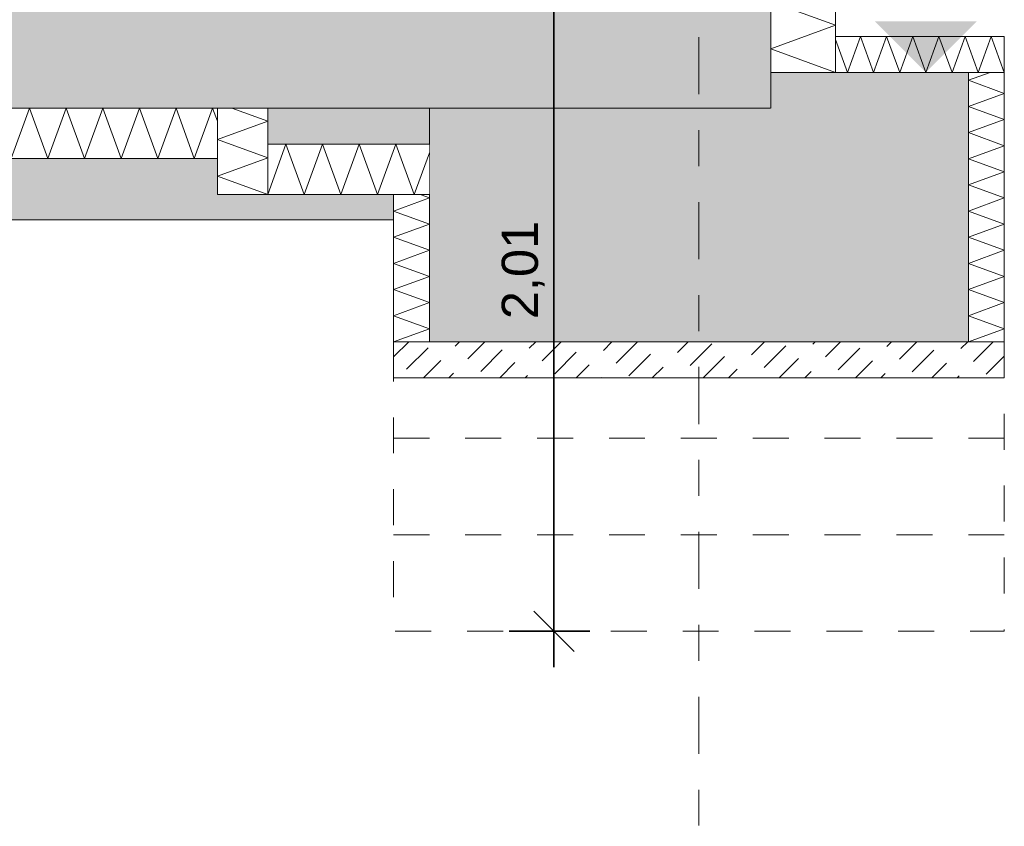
# Model space of a CAD drawing. Header units: metres. Extents: x -273 to 6, y -183 to 13.
# Tile 198 of 256: x -27.13 to -24.39, y -53.14 to -50.89. Entities that reach past the tile are written whole.
import ezdxf

# ---------------------------------------------------------------- set-up
doc = ezdxf.new("R2010")
doc.units = ezdxf.units.M
doc.header["$LTSCALE"] = 0.05
doc.header["$PDMODE"] = 1
doc.header["$PDSIZE"] = -2
doc.linetypes.add('ISO-03 Gestrichelt mit Abstand-3', pattern=[1.524, 0.6096, -0.9144])
doc.linetypes.add('Linienart-53', pattern=[5.291531, 3.175, -1.058062, 0.352704, -0.705764])
doc.layers.get('0').update_dxf_attribs({"lineweight": 25})
doc.layers.add('00 -Bauelemente -Dämmung innen', color=7, linetype='Continuous', lineweight=9, true_color=0xff7fe6)
doc.layers.add('30 -35 Decken- 0 Decken', color=7, linetype='Continuous', lineweight=35, true_color=0x00ee00)
doc.layers.add('70 -71 Achsen- 1 Gebäudeachsen', color=7, linetype='Linienart-53', lineweight=18)
doc.layers.add('Keine', color=7, linetype='Continuous', lineweight=9)
doc.styles.add('Arial', font='arial.ttf')
doc.dimstyles.new('SIA_DIN1356', dxfattribs={"dimtxt": 0.100689, "dimasz": 0.112241, "dimexe": 0.1, "dimexo": 0.15, "dimgap": 0.025, "dimtad": 1, "dimdec": 3, "dimtxsty": 'Arial', "dimblk": 'VW_SLASH-3', "dimblk1": 'VW_SLASH-3', "dimblk2": 'VW_SLASH-3', "dimcen": 0, "dimdle": 0.1, "dimadec": 3, "dimazin": 0, "dimtfac": 1, "dimtdec": 3, "dimtix": 1, "dimtmove": 0, "dimatfit": 0, "dimldrblk": 'VW_FILLEDARROW-1', "dimfxl": 1, "dimfrac": 2, "dimtolj": 1, "dimarcsym": 0})
pattern_1 = [(-135, (0, 0), (0.03535534, -0.03535534), [0.08485281, -0.05656854])]

# ---------------------------------------------------------------- blocks, each defined once
blk = doc.blocks.new('Gruppe-3367')
at = {"color": 255, "linetype": 'Continuous', "lineweight": 5}
blk.add_wipeout([(-28.821, 35.8762), (-26.511, 35.8762), (-26.511, 36.0162), (-29.021, 36.0162)], dxfattribs=at).dxf.layer = '00 -Bauelemente -Dämmung innen'
blk = doc.blocks.new('Gruppe-3368')
at = {"layer": '00 -Bauelemente -Dämmung innen', "color": 7, "transparency": 33554687, "flags": 128}
for points in [[(-28.9804, 35.9878), (-28.97, 36.0162), (-28.9526, 35.9683)], [(-26.511, 35.98), (-26.5242, 36.0162), (-26.5751, 35.8762), (-26.6261, 36.0162), (-26.677, 35.8762), (-26.728, 36.0162), (-26.7789, 35.8762), (-26.8299, 36.0162), (-26.8809, 35.8762), (-26.9318, 36.0162), (-26.9828, 35.8762), (-27.0337, 36.0162), (-27.0847, 35.8762), (-27.1356, 36.0162), (-27.1866, 35.8762), (-27.2375, 36.0162), (-27.2885, 35.8762), (-27.3395, 36.0162), (-27.3904, 35.8762), (-27.4414, 36.0162), (-27.4923, 35.8762), (-27.5433, 36.0162), (-27.5942, 35.8762), (-27.6452, 36.0162), (-27.6961, 35.8762), (-27.7471, 36.0162), (-27.7981, 35.8762), (-27.849, 36.0162), (-27.9, 35.8762), (-27.9509, 36.0162), (-28.0019, 35.8762), (-28.0528, 36.0162), (-28.1038, 35.8762), (-28.1548, 36.0162), (-28.2057, 35.8762), (-28.2567, 36.0162), (-28.3076, 35.8762), (-28.3586, 36.0162), (-28.4095, 35.8762), (-28.4605, 36.0162), (-28.5114, 35.8762), (-28.5624, 36.0162), (-28.6134, 35.8762), (-28.6643, 36.0162), (-28.7153, 35.8762), (-28.7662, 36.0162), (-28.8172, 35.8762), (-28.8681, 36.0162), (-28.8992, 35.9309)]]:
    blk.add_lwpolyline(points, dxfattribs=at)
blk = doc.blocks.new('Gruppe-3369')
at = {"layer": '00 -Bauelemente -Dämmung innen', "color": 7, "linetype": 'Continuous', "lineweight": 9, "transparency": 33554687}
blk.add_line((-26.511, 36.0162), (-29.021, 36.0162), dxfattribs=at)
blk = doc.blocks.new('Gruppe-3370')
at = {"layer": '00 -Bauelemente -Dämmung innen', "color": 7, "linetype": 'Continuous', "lineweight": 9, "transparency": 33554687}
blk.add_line((-28.821, 35.8762), (-26.511, 35.8762), dxfattribs=at)
blk = doc.blocks.new('Gruppe-3371')
at = {"layer": '00 -Bauelemente -Dämmung innen', "color": 7, "transparency": 33554687}
for name in ['Gruppe-3369', 'Gruppe-3370']:
    blk.add_blockref(name, (0, 0), dxfattribs=at)
blk = doc.blocks.new('Gruppe-3372')
at = {"layer": '00 -Bauelemente -Dämmung innen', "color": 7}
blk.add_blockref('Gruppe-3367', (0, 0), dxfattribs=at)
at = {"layer": '00 -Bauelemente -Dämmung innen', "color": 7, "transparency": 33554687}
for name in ['Gruppe-3371', 'Gruppe-3368']:
    blk.add_blockref(name, (0, 0), dxfattribs=at)
blk = doc.blocks.new('Gruppe-3373')
at = {"layer": '00 -Bauelemente -Dämmung innen', "color": 7, "transparency": 33554687}
blk.add_blockref('Gruppe-3372', (0, 0), dxfattribs=at)
at = {"layer": '00 -Bauelemente -Dämmung innen', "color": 0, "flags": 1}
for tag in ['IFC_UUID', 'instanceID', 'prm0_name', 'prm0_type', 'prm0_value', 'prm1_name', 'prm1_type', 'prm1_value', 'prm2_name', 'prm2_type', 'prm2_value', 'prm3_name', 'prm3_type', 'prm3_value', 'prm4_name', 'prm4_type', 'prm4_value', 'prm5_name', 'prm5_type', 'prm5_value', 'prm6_name', 'prm6_type', 'prm6_value']:
    blk.add_attdef(tag, (-29.021, 35.8762), '', height=0.00018, dxfattribs=at)
blk = doc.blocks.new('Gruppe-3394')
at = {"color": 255, "linetype": 'Continuous', "lineweight": 5}
blk.add_wipeout([(-24.421, 35.3662), (-24.421, 36.1162), (-24.321, 36.1162), (-24.321, 35.3662)], dxfattribs=at).dxf.layer = '00 -Bauelemente -Dämmung innen'
blk = doc.blocks.new('Gruppe-3395')
at = {"layer": '00 -Bauelemente -Dämmung innen', "color": 7, "linetype": 'Continuous', "lineweight": 9, "transparency": 33554687, "flags": 128}
blk.add_lwpolyline([(-24.421, 35.3662), (-24.321, 35.4026), (-24.421, 35.439), (-24.321, 35.4754), (-24.421, 35.5118), (-24.321, 35.5482), (-24.421, 35.5846), (-24.321, 35.621), (-24.421, 35.6574), (-24.321, 35.6938), (-24.421, 35.7302), (-24.321, 35.7666), (-24.421, 35.803), (-24.321, 35.8394), (-24.421, 35.8757), (-24.321, 35.9121), (-24.421, 35.9485), (-24.321, 35.9849), (-24.421, 36.0213), (-24.321, 36.0577), (-24.421, 36.0941), (-24.3604, 36.1162)], dxfattribs=at)
blk = doc.blocks.new('Gruppe-3396')
at = {"layer": '00 -Bauelemente -Dämmung innen', "color": 7, "linetype": 'Continuous', "lineweight": 9, "transparency": 33554687}
blk.add_line((-24.321, 35.3662), (-24.421, 35.3662), dxfattribs=at)
blk = doc.blocks.new('Gruppe-3397')
at = {"layer": '00 -Bauelemente -Dämmung innen', "color": 7, "linetype": 'Continuous', "lineweight": 9, "transparency": 33554687}
blk.add_line((-24.421, 36.1162), (-24.321, 36.1162), dxfattribs=at)
blk = doc.blocks.new('Gruppe-3398')
at = {"color": 7, "transparency": 33554687}
for name in ['Gruppe-3397', 'Gruppe-3396']:
    blk.add_blockref(name, (0, 0), dxfattribs=at)
blk = doc.blocks.new('Gruppe-3399')
at = {"layer": '00 -Bauelemente -Dämmung innen', "color": 7, "linetype": 'Continuous', "lineweight": 9, "transparency": 33554687}
blk.add_line((-24.321, 36.1162), (-24.321, 35.3662), dxfattribs=at)
blk = doc.blocks.new('Gruppe-3400')
at = {"layer": '00 -Bauelemente -Dämmung innen', "color": 7, "linetype": 'Continuous', "lineweight": 9, "transparency": 33554687}
blk.add_line((-24.421, 35.3662), (-24.421, 36.1162), dxfattribs=at)
blk = doc.blocks.new('Gruppe-3401')
at = {"color": 7, "transparency": 33554687}
for name in ['Gruppe-3400', 'Gruppe-3399']:
    blk.add_blockref(name, (0, 0), dxfattribs=at)
blk = doc.blocks.new('Gruppe-3402')
at = {"layer": '00 -Bauelemente -Dämmung innen', "color": 7}
blk.add_blockref('Gruppe-3394', (0, 0), dxfattribs=at)
at = {"color": 7, "transparency": 33554687}
for name in ['Gruppe-3398', 'Gruppe-3401']:
    blk.add_blockref(name, (0, 0), dxfattribs=at)
at = {"layer": '00 -Bauelemente -Dämmung innen', "color": 7, "transparency": 33554687}
blk.add_blockref('Gruppe-3395', (0, 0), dxfattribs=at)
blk = doc.blocks.new('Gruppe-3403')
at = {"layer": '00 -Bauelemente -Dämmung innen', "color": 7, "transparency": 33554687}
blk.add_blockref('Gruppe-3402', (0, 0), dxfattribs=at)
at = {"layer": '00 -Bauelemente -Dämmung innen', "color": 0, "flags": 1}
for tag in ['IFC_UUID', 'instanceID', 'prm0_name', 'prm0_type', 'prm0_value', 'prm1_name', 'prm1_type', 'prm1_value', 'prm2_name', 'prm2_type', 'prm2_value', 'prm3_name', 'prm3_type', 'prm3_value', 'prm4_name', 'prm4_type', 'prm4_value', 'prm5_name', 'prm5_type', 'prm5_value', 'prm6_name', 'prm6_type', 'prm6_value']:
    blk.add_attdef(tag, (-24.421, 35.3662), '', height=0.00018, dxfattribs=at)
blk = doc.blocks.new('Gruppe-3404')
at = {"color": 255, "linetype": 'Continuous', "lineweight": 5}
blk.add_wipeout([(-24.321, 36.1162), (-24.791, 36.1162), (-24.791, 36.2162), (-24.321, 36.2162)], dxfattribs=at).dxf.layer = '00 -Bauelemente -Dämmung innen'
blk = doc.blocks.new('Gruppe-3405')
at = {"layer": '00 -Bauelemente -Dämmung innen', "color": 7, "linetype": 'Continuous', "lineweight": 9, "transparency": 33554687, "flags": 128}
blk.add_lwpolyline([(-24.321, 36.1162), (-24.3574, 36.2162), (-24.3938, 36.1162), (-24.4302, 36.2162), (-24.4666, 36.1162), (-24.503, 36.2162), (-24.5394, 36.1162), (-24.5758, 36.2162), (-24.6122, 36.1162), (-24.6486, 36.2162), (-24.685, 36.1162), (-24.7214, 36.2162), (-24.7578, 36.1162), (-24.791, 36.2075)], dxfattribs=at)
blk = doc.blocks.new('Gruppe-3406')
at = {"layer": '00 -Bauelemente -Dämmung innen', "color": 7, "linetype": 'Continuous', "lineweight": 9, "transparency": 33554687}
blk.add_line((-24.321, 36.2162), (-24.321, 36.1162), dxfattribs=at)
blk = doc.blocks.new('Gruppe-3407')
at = {"layer": '00 -Bauelemente -Dämmung innen', "color": 7, "linetype": 'Continuous', "lineweight": 9, "transparency": 33554687}
blk.add_line((-24.791, 36.1162), (-24.791, 36.2162), dxfattribs=at)
blk = doc.blocks.new('Gruppe-3408')
at = {"color": 7, "transparency": 33554687}
for name in ['Gruppe-3407', 'Gruppe-3406']:
    blk.add_blockref(name, (0, 0), dxfattribs=at)
blk = doc.blocks.new('Gruppe-3409')
at = {"layer": '00 -Bauelemente -Dämmung innen', "color": 7, "linetype": 'Continuous', "lineweight": 9, "transparency": 33554687}
blk.add_line((-24.791, 36.2162), (-24.321, 36.2162), dxfattribs=at)
blk = doc.blocks.new('Gruppe-3410')
at = {"layer": '00 -Bauelemente -Dämmung innen', "color": 7, "linetype": 'Continuous', "lineweight": 9, "transparency": 33554687}
blk.add_line((-24.321, 36.1162), (-24.791, 36.1162), dxfattribs=at)
blk = doc.blocks.new('Gruppe-3411')
at = {"color": 7, "transparency": 33554687}
for name in ['Gruppe-3409', 'Gruppe-3410']:
    blk.add_blockref(name, (0, 0), dxfattribs=at)
blk = doc.blocks.new('Gruppe-3412')
at = {"layer": '00 -Bauelemente -Dämmung innen', "color": 7}
blk.add_blockref('Gruppe-3404', (0, 0), dxfattribs=at)
at = {"color": 7, "transparency": 33554687}
for name in ['Gruppe-3408', 'Gruppe-3411']:
    blk.add_blockref(name, (0, 0), dxfattribs=at)
at = {"layer": '00 -Bauelemente -Dämmung innen', "color": 7, "transparency": 33554687}
blk.add_blockref('Gruppe-3405', (0, 0), dxfattribs=at)
blk = doc.blocks.new('Gruppe-3413')
at = {"layer": '00 -Bauelemente -Dämmung innen', "color": 7, "transparency": 33554687}
blk.add_blockref('Gruppe-3412', (0, 0), dxfattribs=at)
at = {"layer": '00 -Bauelemente -Dämmung innen', "color": 0, "flags": 1}
for tag in ['IFC_UUID', 'instanceID', 'prm0_name', 'prm0_type', 'prm0_value', 'prm1_name', 'prm1_type', 'prm1_value', 'prm2_name', 'prm2_type', 'prm2_value', 'prm3_name', 'prm3_type', 'prm3_value', 'prm4_name', 'prm4_type', 'prm4_value', 'prm5_name', 'prm5_type', 'prm5_value', 'prm6_name', 'prm6_type', 'prm6_value']:
    blk.add_attdef(tag, (-24.791, 36.1162), '', height=0.00018, dxfattribs=at)
blk = doc.blocks.new('Gruppe-3414')
at = {"color": 255, "linetype": 'Continuous', "lineweight": 5}
blk.add_wipeout([(-26.021, 35.3662), (-26.021, 35.8757), (-25.921, 35.8757), (-25.921, 35.3662)], dxfattribs=at).dxf.layer = '00 -Bauelemente -Dämmung innen'
blk = doc.blocks.new('Gruppe-3415')
at = {"layer": '00 -Bauelemente -Dämmung innen', "color": 7, "linetype": 'Continuous', "lineweight": 9, "transparency": 33554687, "flags": 128}
blk.add_lwpolyline([(-26.021, 35.3662), (-25.921, 35.4026), (-26.021, 35.439), (-25.921, 35.4754), (-26.021, 35.5118), (-25.921, 35.5482), (-26.021, 35.5846), (-25.921, 35.621), (-26.021, 35.6574), (-25.921, 35.6938), (-26.021, 35.7302), (-25.921, 35.7666), (-26.021, 35.803), (-25.921, 35.8394), (-26.021, 35.8757)], dxfattribs=at)
blk = doc.blocks.new('Gruppe-3416')
at = {"layer": '00 -Bauelemente -Dämmung innen', "color": 7, "linetype": 'Continuous', "lineweight": 9, "transparency": 33554687}
blk.add_line((-25.921, 35.3662), (-26.021, 35.3662), dxfattribs=at)
blk = doc.blocks.new('Gruppe-3417')
at = {"layer": '00 -Bauelemente -Dämmung innen', "color": 7, "linetype": 'Continuous', "lineweight": 9, "transparency": 33554687}
blk.add_line((-26.021, 35.8757), (-25.921, 35.8757), dxfattribs=at)
blk = doc.blocks.new('Gruppe-3418')
at = {"color": 7, "transparency": 33554687}
for name in ['Gruppe-3417', 'Gruppe-3416']:
    blk.add_blockref(name, (0, 0), dxfattribs=at)
blk = doc.blocks.new('Gruppe-3419')
at = {"layer": '00 -Bauelemente -Dämmung innen', "color": 7, "linetype": 'Continuous', "lineweight": 9, "transparency": 33554687}
blk.add_line((-25.921, 35.8757), (-25.921, 35.3662), dxfattribs=at)
blk = doc.blocks.new('Gruppe-3420')
at = {"layer": '00 -Bauelemente -Dämmung innen', "color": 7, "linetype": 'Continuous', "lineweight": 9, "transparency": 33554687}
blk.add_line((-26.021, 35.3662), (-26.021, 35.8757), dxfattribs=at)
blk = doc.blocks.new('Gruppe-3421')
at = {"color": 7, "transparency": 33554687}
for name in ['Gruppe-3420', 'Gruppe-3419']:
    blk.add_blockref(name, (0, 0), dxfattribs=at)
blk = doc.blocks.new('Gruppe-3422')
at = {"layer": '00 -Bauelemente -Dämmung innen', "color": 7}
blk.add_blockref('Gruppe-3414', (0, 0), dxfattribs=at)
at = {"color": 7, "transparency": 33554687}
for name in ['Gruppe-3418', 'Gruppe-3421']:
    blk.add_blockref(name, (0, 0), dxfattribs=at)
at = {"layer": '00 -Bauelemente -Dämmung innen', "color": 7, "transparency": 33554687}
blk.add_blockref('Gruppe-3415', (0, 0), dxfattribs=at)
blk = doc.blocks.new('Gruppe-3423')
at = {"layer": '00 -Bauelemente -Dämmung innen', "color": 7, "transparency": 33554687}
blk.add_blockref('Gruppe-3422', (0, 0), dxfattribs=at)
at = {"layer": '00 -Bauelemente -Dämmung innen', "color": 0, "flags": 1}
for tag in ['IFC_UUID', 'instanceID', 'prm0_name', 'prm0_type', 'prm0_value', 'prm1_name', 'prm1_type', 'prm1_value', 'prm2_name', 'prm2_type', 'prm2_value', 'prm3_name', 'prm3_type', 'prm3_value', 'prm4_name', 'prm4_type', 'prm4_value', 'prm5_name', 'prm5_type', 'prm5_value', 'prm6_name', 'prm6_type', 'prm6_value']:
    blk.add_attdef(tag, (-26.021, 35.3662), '', height=0.00018, dxfattribs=at)
blk = doc.blocks.new('Gruppe-3424')
at = {"color": 255, "linetype": 'Continuous', "lineweight": 5}
blk.add_wipeout([(-26.371, 35.7762), (-25.921, 35.7762), (-25.921, 35.9162), (-26.371, 35.9162)], dxfattribs=at).dxf.layer = '00 -Bauelemente -Dämmung innen'
blk = doc.blocks.new('Gruppe-3425')
at = {"layer": '00 -Bauelemente -Dämmung innen', "color": 7, "transparency": 33554687, "flags": 128}
blk.add_lwpolyline([(-26.371, 35.7762), (-26.32, 35.9162), (-26.2691, 35.7762), (-26.2181, 35.9162), (-26.1672, 35.7762), (-26.1162, 35.9162), (-26.0653, 35.7762), (-26.0143, 35.9162), (-25.9634, 35.7762), (-25.921, 35.8926)], dxfattribs=at)
blk = doc.blocks.new('Gruppe-3426')
at = {"layer": '00 -Bauelemente -Dämmung innen', "color": 7, "linetype": 'Continuous', "lineweight": 9, "transparency": 33554687}
blk.add_line((-25.921, 35.9162), (-26.371, 35.9162), dxfattribs=at)
blk = doc.blocks.new('Gruppe-3427')
at = {"layer": '00 -Bauelemente -Dämmung innen', "color": 7, "linetype": 'Continuous', "lineweight": 9, "transparency": 33554687}
blk.add_line((-26.371, 35.7762), (-25.921, 35.7762), dxfattribs=at)
blk = doc.blocks.new('Gruppe-3428')
at = {"layer": '00 -Bauelemente -Dämmung innen', "color": 7, "transparency": 33554687}
for name in ['Gruppe-3426', 'Gruppe-3427']:
    blk.add_blockref(name, (0, 0), dxfattribs=at)
blk = doc.blocks.new('Gruppe-3429')
at = {"layer": '00 -Bauelemente -Dämmung innen', "color": 7}
blk.add_blockref('Gruppe-3424', (0, 0), dxfattribs=at)
at = {"layer": '00 -Bauelemente -Dämmung innen', "color": 7, "transparency": 33554687}
for name in ['Gruppe-3425', 'Gruppe-3428']:
    blk.add_blockref(name, (0, 0), dxfattribs=at)
blk = doc.blocks.new('Gruppe-3430')
at = {"layer": '00 -Bauelemente -Dämmung innen', "color": 7, "transparency": 33554687}
blk.add_blockref('Gruppe-3429', (0, 0), dxfattribs=at)
at = {"layer": '00 -Bauelemente -Dämmung innen', "color": 0, "flags": 1}
for tag in ['IFC_UUID', 'instanceID', 'prm0_name', 'prm0_type', 'prm0_value', 'prm1_name', 'prm1_type', 'prm1_value', 'prm2_name', 'prm2_type', 'prm2_value', 'prm3_name', 'prm3_type', 'prm3_value', 'prm4_name', 'prm4_type', 'prm4_value', 'prm5_name', 'prm5_type', 'prm5_value', 'prm6_name', 'prm6_type', 'prm6_value']:
    blk.add_attdef(tag, (-26.371, 35.7762), '', height=0.00018, dxfattribs=at)
blk = doc.blocks.new('Gruppe-3431')
at = {"color": 255, "linetype": 'Continuous', "lineweight": 5}
blk.add_wipeout([(-26.371, 35.7762), (-26.371, 36.0162), (-26.511, 36.0162), (-26.511, 35.7762)], dxfattribs=at).dxf.layer = '00 -Bauelemente -Dämmung innen'
blk = doc.blocks.new('Gruppe-3432')
at = {"layer": '00 -Bauelemente -Dämmung innen', "color": 7, "transparency": 33554687, "flags": 128}
blk.add_lwpolyline([(-26.371, 35.7762), (-26.511, 35.8271), (-26.371, 35.8781), (-26.511, 35.9291), (-26.371, 35.98), (-26.4704, 36.0162)], dxfattribs=at)
blk = doc.blocks.new('Gruppe-3433')
at = {"layer": '00 -Bauelemente -Dämmung innen', "color": 7, "linetype": 'Continuous', "lineweight": 9, "transparency": 33554687}
blk.add_line((-26.511, 35.7762), (-26.371, 35.7762), dxfattribs=at)
blk = doc.blocks.new('Gruppe-3434')
at = {"layer": '00 -Bauelemente -Dämmung innen', "color": 7, "linetype": 'Continuous', "lineweight": 9, "transparency": 33554687}
blk.add_line((-26.371, 36.0162), (-26.511, 36.0162), dxfattribs=at)
blk = doc.blocks.new('Gruppe-3435')
at = {"layer": '00 -Bauelemente -Dämmung innen', "color": 7, "transparency": 33554687}
for name in ['Gruppe-3434', 'Gruppe-3433']:
    blk.add_blockref(name, (0, 0), dxfattribs=at)
blk = doc.blocks.new('Gruppe-3436')
at = {"layer": '00 -Bauelemente -Dämmung innen', "color": 7, "linetype": 'Continuous', "lineweight": 9, "transparency": 33554687}
blk.add_line((-26.511, 36.0162), (-26.511, 35.7762), dxfattribs=at)
blk = doc.blocks.new('Gruppe-3437')
at = {"layer": '00 -Bauelemente -Dämmung innen', "color": 7, "linetype": 'Continuous', "lineweight": 9, "transparency": 33554687}
blk.add_line((-26.371, 35.7762), (-26.371, 36.0162), dxfattribs=at)
blk = doc.blocks.new('Gruppe-3438')
at = {"layer": '00 -Bauelemente -Dämmung innen', "color": 7, "transparency": 33554687}
for name in ['Gruppe-3436', 'Gruppe-3437']:
    blk.add_blockref(name, (0, 0), dxfattribs=at)
blk = doc.blocks.new('Gruppe-3439')
at = {"layer": '00 -Bauelemente -Dämmung innen', "color": 7}
blk.add_blockref('Gruppe-3431', (0, 0), dxfattribs=at)
at = {"layer": '00 -Bauelemente -Dämmung innen', "color": 7, "transparency": 33554687}
for name in ['Gruppe-3432', 'Gruppe-3435', 'Gruppe-3438']:
    blk.add_blockref(name, (0, 0), dxfattribs=at)
blk = doc.blocks.new('Gruppe-3440')
at = {"layer": '00 -Bauelemente -Dämmung innen', "color": 7, "transparency": 33554687}
blk.add_blockref('Gruppe-3439', (0, 0), dxfattribs=at)
at = {"layer": '00 -Bauelemente -Dämmung innen', "color": 0, "flags": 1}
for tag in ['IFC_UUID', 'instanceID', 'prm0_name', 'prm0_type', 'prm0_value', 'prm1_name', 'prm1_type', 'prm1_value', 'prm2_name', 'prm2_type', 'prm2_value', 'prm3_name', 'prm3_type', 'prm3_value', 'prm4_name', 'prm4_type', 'prm4_value', 'prm5_name', 'prm5_type', 'prm5_value', 'prm6_name', 'prm6_type', 'prm6_value']:
    blk.add_attdef(tag, (-26.511, 35.7762), '', height=0.00018, dxfattribs=at)
blk = doc.blocks.new('Gruppe-3472')
at = {"color": 255, "linetype": 'Continuous', "lineweight": 5}
blk.add_wipeout([(-24.791, 36.1162), (-24.791, 36.8512), (-24.971, 36.8512), (-24.971, 36.1162)], dxfattribs=at).dxf.layer = '00 -Bauelemente -Dämmung innen'
blk = doc.blocks.new('Gruppe-3473')
at = {"layer": '00 -Bauelemente -Dämmung innen', "color": 7, "transparency": 33554687, "flags": 128}
blk.add_lwpolyline([(-24.791, 36.1162), (-24.971, 36.1817), (-24.791, 36.2472), (-24.971, 36.3127), (-24.791, 36.3782), (-24.971, 36.4438), (-24.791, 36.5093), (-24.971, 36.5748), (-24.791, 36.6403), (-24.971, 36.7058), (-24.791, 36.7713), (-24.971, 36.8369), (-24.9316, 36.8512)], dxfattribs=at)
blk = doc.blocks.new('Gruppe-3474')
at = {"layer": '00 -Bauelemente -Dämmung innen', "color": 7, "linetype": 'Continuous', "lineweight": 9, "transparency": 33554687}
blk.add_line((-24.971, 36.1162), (-24.791, 36.1162), dxfattribs=at)
blk = doc.blocks.new('Gruppe-3475')
at = {"layer": '00 -Bauelemente -Dämmung innen', "color": 7, "linetype": 'Continuous', "lineweight": 9, "transparency": 33554687}
blk.add_line((-24.791, 36.8512), (-24.971, 36.8512), dxfattribs=at)
blk = doc.blocks.new('Gruppe-3476')
at = {"layer": '00 -Bauelemente -Dämmung innen', "color": 7, "transparency": 33554687}
for name in ['Gruppe-3475', 'Gruppe-3474']:
    blk.add_blockref(name, (0, 0), dxfattribs=at)
blk = doc.blocks.new('Gruppe-3477')
at = {"layer": '00 -Bauelemente -Dämmung innen', "color": 7, "linetype": 'Continuous', "lineweight": 9, "transparency": 33554687}
blk.add_line((-24.971, 36.8512), (-24.971, 36.1162), dxfattribs=at)
blk = doc.blocks.new('Gruppe-3478')
at = {"layer": '00 -Bauelemente -Dämmung innen', "color": 7, "linetype": 'Continuous', "lineweight": 9, "transparency": 33554687}
blk.add_line((-24.791, 36.1162), (-24.791, 36.8512), dxfattribs=at)
blk = doc.blocks.new('Gruppe-3479')
at = {"layer": '00 -Bauelemente -Dämmung innen', "color": 7, "transparency": 33554687}
for name in ['Gruppe-3477', 'Gruppe-3478']:
    blk.add_blockref(name, (0, 0), dxfattribs=at)
blk = doc.blocks.new('Gruppe-3480')
at = {"layer": '00 -Bauelemente -Dämmung innen', "color": 7}
blk.add_blockref('Gruppe-3472', (0, 0), dxfattribs=at)
at = {"layer": '00 -Bauelemente -Dämmung innen', "color": 7, "transparency": 33554687}
for name in ['Gruppe-3473', 'Gruppe-3476', 'Gruppe-3479']:
    blk.add_blockref(name, (0, 0), dxfattribs=at)
blk = doc.blocks.new('Gruppe-3481')
at = {"layer": '00 -Bauelemente -Dämmung innen', "color": 7, "transparency": 33554687}
blk.add_blockref('Gruppe-3480', (0, 0), dxfattribs=at)
at = {"layer": '00 -Bauelemente -Dämmung innen', "color": 0, "flags": 1}
for tag in ['IFC_UUID', 'instanceID', 'prm0_name', 'prm0_type', 'prm0_value', 'prm1_name', 'prm1_type', 'prm1_value', 'prm2_name', 'prm2_type', 'prm2_value', 'prm3_name', 'prm3_type', 'prm3_value', 'prm4_name', 'prm4_type', 'prm4_value', 'prm5_name', 'prm5_type', 'prm5_value', 'prm6_name', 'prm6_type', 'prm6_value']:
    blk.add_attdef(tag, (-24.971, 36.1162), '', height=0.00018, dxfattribs=at)
blk = doc.blocks.new('VW_SLASH-3')
at = {"color": 0, "linetype": 'ByBlock', "lineweight": -2, "transparency": 16777216}
blk.add_line((0.891, 0), (-1, 0), dxfattribs=at)
at = {"color": 0, "lineweight": 20, "transparency": 16777216, "flags": 128}
blk.add_lwpolyline([(0.5, 0.5), (-0.5, -0.5)], dxfattribs=at)
blk = doc.blocks.new('*D4740')
at = {"layer": '30 -35 Decken- 0 Decken', "color": 0, "linetype": 'Continuous', "lineweight": -2}
for p, q in [((-25.6993, 36.5712), (-25.4745, 36.5712)), ((-25.5745, 34.6734), (-25.5745, 36.4589)), ((-25.6993, 34.5612), (-25.4745, 34.5612))]:
    blk.add_line(p, q, dxfattribs=at)
at = {"layer": 'Defpoints', "color": 0}
for p in [(-25.8493, 36.5712), (-25.5745, 36.5712), (-25.8493, 34.5612)]:
    blk.add_point(p, dxfattribs=at)
at = {"layer": '30 -35 Decken- 0 Decken', "color": 0, "lineweight": -2, "xscale": 0.1122412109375, "yscale": 0.1122412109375, "zscale": 0.1122412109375}
for p, rotation in [((-25.5745, 36.5712), 90), ((-25.5745, 34.5612), 270)]:
    blk.add_blockref('VW_SLASH-3', p, dxfattribs=dict(at, rotation=rotation))
at = {"layer": '30 -35 Decken- 0 Decken', "color": 0, "lineweight": 9, "insert": (-25.6599, 35.5662), "char_height": 0.10069, "attachment_point": 5, "rotation": 90, "style": 'Arial'}
blk.add_mtext('\\A1;2,01', dxfattribs=at)
blk = doc.blocks.new('VW_FILLEDARROW-1')
at = {"linetype": 'Continuous', "lineweight": 0, "transparency": 16777216}
blk.add_hatch(color=0, dxfattribs=at).paths.add_polyline_path([(-1.414, 0.379), (0, 0), (-1.414, -0.379)])
at = {"color": 0, "lineweight": 5, "transparency": 16777216, "flags": 128}
blk.add_lwpolyline([(-1.414, 0.379), (0, 0), (-1.414, -0.379)], close=True, dxfattribs=at)
blk = doc.blocks.new('Gruppe-3482')
at = {"layer": '70 -71 Achsen- 1 Gebäudeachsen', "transparency": 33554687}
blk.add_line((-25.171, 32.3852), (-25.171, 37.8636), dxfattribs=at)
blk = doc.blocks.new('Gruppe-3483')
at = {"color": 255, "linetype": 'Continuous', "lineweight": 9}
blk.add_wipeout([(-26.02099996, 35.36619107), (-24.32099996, 35.36619107), (-24.32099996, 35.26619107), (-26.02099996, 35.26619107)], dxfattribs=at).dxf.layer = '30 -35 Decken- 0 Decken'
at = {"layer": '30 -35 Decken- 0 Decken', "linetype": 'Continuous', "lineweight": 9}
h = blk.add_hatch(dxfattribs=at)
h.set_pattern_fill('5_Beton unbewehrt', style=0, pattern_type=2)
h.set_pattern_definition(pattern_1)
h.paths.add_polyline_path([(-26.02099996, 35.36619107), (-24.32099996, 35.36619107), (-24.32099996, 35.26619107), (-26.02099996, 35.26619107)])
at = {"layer": '30 -35 Decken- 0 Decken', "color": 7, "linetype": 'Continuous', "lineweight": 9, "flags": 128}
blk.add_lwpolyline([(-26.02099996, 35.36619107), (-24.32099996, 35.36619107), (-24.32099996, 35.26619107), (-26.02099996, 35.26619107)], close=True, dxfattribs=at)
at = {"color": 255, "linetype": 'Continuous', "lineweight": 9}
blk.add_wipeout([(-27.01499491, 35.70619107), (-26.02099996, 35.70619107), (-26.02099996, 35.77619107), (-26.51099996, 35.77619107), (-26.51099996, 35.87619107), (-28.82099996, 35.87619107), (-28.82099996, 34.41619107), (-50.39599996, 34.41619107), (-50.39599996, 36.01619107), (-55.97099996, 36.01619107), (-55.97099996, 35.94619107), (-52.06599996, 35.94619107), (-50.46599996, 34.34619107), (-28.75099996, 34.34619107), (-27.39099996, 35.70619107)], dxfattribs=at).dxf.layer = '30 -35 Decken- 0 Decken'
at = {"layer": '30 -35 Decken- 0 Decken', "linetype": 'Continuous', "lineweight": 9}
h = blk.add_hatch(dxfattribs=at)
h.set_pattern_fill('5_Beton unbewehrt', style=0, pattern_type=2)
h.set_pattern_definition(pattern_1)
h.paths.add_polyline_path([(-27.01499491, 35.70619107), (-26.02099996, 35.70619107), (-26.02099996, 35.77619107), (-26.51099996, 35.77619107), (-26.51099996, 35.87619107), (-28.82099996, 35.87619107), (-28.82099996, 34.41619107), (-50.39599996, 34.41619107), (-50.39599996, 36.01619107), (-55.97099996, 36.01619107), (-55.97099996, 35.94619107), (-52.06599996, 35.94619107), (-50.46599996, 34.34619107), (-28.75099996, 34.34619107), (-27.39099996, 35.70619107)])
at = {"layer": '30 -35 Decken- 0 Decken', "color": 7, "linetype": 'Continuous', "lineweight": 9, "flags": 128}
blk.add_lwpolyline([(-27.01499491, 35.70619107), (-26.02099996, 35.70619107), (-26.02099996, 35.77619107), (-26.51099996, 35.77619107), (-26.51099996, 35.87619107), (-28.82099996, 35.87619107), (-28.82099996, 34.41619107), (-50.39599996, 34.41619107), (-50.39599996, 36.01619107), (-55.97099996, 36.01619107), (-55.97099996, 35.94619107), (-52.06599996, 35.94619107), (-50.46599996, 34.34619107), (-28.75099996, 34.34619107), (-27.39099996, 35.70619107)], close=True, dxfattribs=at)
at = {"layer": '00 -Bauelemente -Dämmung innen', "color": 7}
blk.add_blockref('Gruppe-3373', (0, 0), dxfattribs=at)
at = {"color": 255, "linetype": 'Continuous', "lineweight": 9}
blk.add_wipeout([(-167.72099996, 35.36619107), (-167.72099996, 36.01619107), (-165.69599318, 36.01619107), (-165.69599318, 35.91619107), (-164.29599996, 35.91619107), (-164.29599996, 35.07119107), (-164.62599996, 35.07119107), (-164.62599996, 34.07119107), (-161.56599996, 34.07119107), (-161.56599996, 35.07119107), (-161.89599996, 35.07119107), (-161.89599996, 36.11619107), (-160.82099996, 36.11619107), (-160.82099996, 35.36619107), (-159.62099996, 35.36619107), (-159.62099996, 36.11619107), (-153.72099996, 36.11619107), (-153.72099996, 35.36619107), (-151.52099996, 35.36619107), (-151.52099996, 36.11619107), (-146.12099996, 36.11619107), (-146.12099996, 35.36619107), (-143.92099996, 35.36619107), (-143.92099996, 36.11619107), (-138.52099996, 36.11619107), (-138.52099996, 35.36619107), (-136.32099996, 35.36619107), (-136.32099996, 36.11619107), (-130.92099996, 36.11619107), (-130.92099996, 35.36619107), (-128.72099996, 35.36619107), (-128.72099996, 36.11619107), (-123.32099996, 36.11619107), (-123.32099996, 35.36619107), (-121.12099996, 35.36619107), (-121.12099996, 36.11619107), (-115.72099996, 36.11619107), (-115.72099996, 35.36619107), (-113.52099996, 35.36619107), (-113.52099996, 36.11619107), (-108.12099996, 36.11619107), (-108.12099996, 35.36619107), (-105.92099996, 35.36619107), (-105.92099996, 36.11619107), (-101.74599996, 36.11619107), (-101.74599996, 35.07119107), (-102.09599996, 35.07119107), (-102.09599996, 34.07119107), (-98.82099996, 34.07119107), (-98.82099996, 36.11619107), (-94.92099996, 36.11619107), (-94.92099996, 35.36619107), (-93.72099996, 35.36619107), (-93.72099996, 36.11619107), (-92.67099996, 36.11619107), (-92.67099996, 35.36619107), (-89.67099996, 35.36619107), (-89.67099996, 36.11619107), (-84.42099996, 36.11619107), (-84.42099996, 35.36619107), (-80.75599996, 35.36619107), (-80.75599996, 36.11619107), (-76.34599996, 36.11619107), (-76.34599996, 36.01619107), (-75.42099996, 36.01619107), (-75.42099996, 35.36619107), (-73.92099996, 35.36619107), (-73.92099996, 36.01619107), (-68.62099996, 36.01619107), (-68.62099996, 35.36619107), (-64.22099996, 35.36619107), (-64.22099996, 36.01619107), (-60.37099996, 36.01619107), (-60.37099996, 35.36619107), (-55.97099996, 35.36619107), (-55.97099996, 36.01619107), (-50.19599996, 36.01619107), (-50.19599996, 34.55619107), (-29.02099996, 34.55619107), (-29.02099996, 36.01619107), (-26.37099996, 36.01619107), (-26.37099996, 35.91619107), (-25.92099996, 35.91619107), (-25.92099996, 35.36619107), (-24.42099996, 35.36619107), (-24.42099996, 36.11619107), (-24.97099996, 36.11619107), (-24.97099996, 36.36619107), (-29.42099996, 36.36619107), (-29.42099996, 35.15619107), (-49.79599996, 35.15619107), (-49.79599996, 36.36619107), (-99.54599996, 36.36619107), (-99.54599996, 35.07119107), (-101.34599996, 35.07119107), (-101.34599996, 36.36619107), (-162.29599996, 36.36619107), (-162.29599996, 35.07119107), (-163.89599996, 35.07119107), (-163.89599996, 36.36619107), (-168.02099996, 36.36619107), (-168.02099996, 35.36619107)], dxfattribs=at).dxf.layer = '30 -35 Decken- 0 Decken'
at = {"layer": '30 -35 Decken- 0 Decken', "linetype": 'Continuous', "lineweight": 9}
h = blk.add_hatch(dxfattribs=at)
h.set_pattern_fill('Stahlbeton1  SRF', style=0, pattern_type=2)
h.set_pattern_definition([(45, (0, 0), (0.07071068, -0.07071068), []), (45, (0.03536, -0.03536), (0.07071068, -0.07071068), [0.075, -0.05])])
h.paths.add_polyline_path([(-167.72099996, 35.36619107), (-167.72099996, 36.01619107), (-165.69599318, 36.01619107), (-165.69599318, 35.91619107), (-164.29599996, 35.91619107), (-164.29599996, 35.07119107), (-164.62599996, 35.07119107), (-164.62599996, 34.07119107), (-161.56599996, 34.07119107), (-161.56599996, 35.07119107), (-161.89599996, 35.07119107), (-161.89599996, 36.11619107), (-160.82099996, 36.11619107), (-160.82099996, 35.36619107), (-159.62099996, 35.36619107), (-159.62099996, 36.11619107), (-153.72099996, 36.11619107), (-153.72099996, 35.36619107), (-151.52099996, 35.36619107), (-151.52099996, 36.11619107), (-146.12099996, 36.11619107), (-146.12099996, 35.36619107), (-143.92099996, 35.36619107), (-143.92099996, 36.11619107), (-138.52099996, 36.11619107), (-138.52099996, 35.36619107), (-136.32099996, 35.36619107), (-136.32099996, 36.11619107), (-130.92099996, 36.11619107), (-130.92099996, 35.36619107), (-128.72099996, 35.36619107), (-128.72099996, 36.11619107), (-123.32099996, 36.11619107), (-123.32099996, 35.36619107), (-121.12099996, 35.36619107), (-121.12099996, 36.11619107), (-115.72099996, 36.11619107), (-115.72099996, 35.36619107), (-113.52099996, 35.36619107), (-113.52099996, 36.11619107), (-108.12099996, 36.11619107), (-108.12099996, 35.36619107), (-105.92099996, 35.36619107), (-105.92099996, 36.11619107), (-101.74599996, 36.11619107), (-101.74599996, 35.07119107), (-102.09599996, 35.07119107), (-102.09599996, 34.07119107), (-98.82099996, 34.07119107), (-98.82099996, 36.11619107), (-94.92099996, 36.11619107), (-94.92099996, 35.36619107), (-93.72099996, 35.36619107), (-93.72099996, 36.11619107), (-92.67099996, 36.11619107), (-92.67099996, 35.36619107), (-89.67099996, 35.36619107), (-89.67099996, 36.11619107), (-84.42099996, 36.11619107), (-84.42099996, 35.36619107), (-80.75599996, 35.36619107), (-80.75599996, 36.11619107), (-76.34599996, 36.11619107), (-76.34599996, 36.01619107), (-75.42099996, 36.01619107), (-75.42099996, 35.36619107), (-73.92099996, 35.36619107), (-73.92099996, 36.01619107), (-68.62099996, 36.01619107), (-68.62099996, 35.36619107), (-64.22099996, 35.36619107), (-64.22099996, 36.01619107), (-60.37099996, 36.01619107), (-60.37099996, 35.36619107), (-55.97099996, 35.36619107), (-55.97099996, 36.01619107), (-50.19599996, 36.01619107), (-50.19599996, 34.55619107), (-29.02099996, 34.55619107), (-29.02099996, 36.01619107), (-26.37099996, 36.01619107), (-26.37099996, 35.91619107), (-25.92099996, 35.91619107), (-25.92099996, 35.36619107), (-24.42099996, 35.36619107), (-24.42099996, 36.11619107), (-24.97099996, 36.11619107), (-24.97099996, 36.36619107), (-29.42099996, 36.36619107), (-29.42099996, 35.15619107), (-49.79599996, 35.15619107), (-49.79599996, 36.36619107), (-99.54599996, 36.36619107), (-99.54599996, 35.07119107), (-101.34599996, 35.07119107), (-101.34599996, 36.36619107), (-162.29599996, 36.36619107), (-162.29599996, 35.07119107), (-163.89599996, 35.07119107), (-163.89599996, 36.36619107), (-168.02099996, 36.36619107), (-168.02099996, 35.36619107)])
at = {"layer": '30 -35 Decken- 0 Decken', "color": 7, "linetype": 'ISO-03 Gestrichelt mit Abstand-3', "lineweight": 9}
for p, q in [((-26.02099996, 35.09785774), (-24.32099996, 35.09785774)), ((-26.02099996, 34.8295244), (-24.32099996, 34.8295244))]:
    blk.add_line(p, q, dxfattribs=at)
at = {"layer": '30 -35 Decken- 0 Decken', "color": 7, "linetype": 'Continuous', "lineweight": 9, "flags": 128}
blk.add_lwpolyline([(-55.97099996, 36.01619107), (-50.19599996, 36.01619107), (-50.19599996, 34.55619107), (-29.02099996, 34.55619107), (-29.02099996, 36.01619107), (-26.37099996, 36.01619107), (-26.37099996, 35.91619107), (-25.92099996, 35.91619107), (-25.92099996, 35.36619107), (-24.42099996, 35.36619107), (-24.42099996, 36.11619107), (-24.97099996, 36.11619107), (-24.97099996, 36.36619107), (-29.42099996, 36.36619107), (-29.42099996, 35.15619107), (-49.79599996, 35.15619107), (-49.79599996, 36.36619107), (-99.54599996, 36.36619107)], dxfattribs=at)
at = {"layer": '30 -35 Decken- 0 Decken', "color": 7, "linetype": 'ISO-03 Gestrichelt mit Abstand-3', "lineweight": 9, "flags": 128}
blk.add_lwpolyline([(-26.02099996, 35.26619107), (-24.32099996, 35.26619107), (-24.32099996, 34.56119107), (-26.02099996, 34.56119107)], close=True, dxfattribs=at)
at = {"layer": '30 -35 Decken- 0 Decken', "color": 7, "linetype": 'Continuous', "lineweight": 9}
dim = blk.add_linear_dim(base=(-25.57447353, 36.57119107), p1=(-25.84932969, 34.56119107), p2=(-25.84932969, 36.57119107), angle=270, text='2,01', dimstyle='SIA_DIN1356', override={"dimtxt": 0.100689, "dimgap": 0.025, "dimdec": 8, "dimpost": '<>', "dimtxsty": 'Arial', "dimtmove": 2}, dxfattribs=at)
dim.commit()
dim.dimension.update_dxf_attribs({"geometry": '*D4740', "text_midpoint": (-25.65993707, 35.56619107)})
at = {"layer": '00 -Bauelemente -Dämmung innen', "color": 7}
for name in ['Gruppe-3403', 'Gruppe-3423']:
    blk.add_blockref(name, (0, 0), dxfattribs=at)
for name in ['Gruppe-3413', 'Gruppe-3430']:
    blk.add_blockref(name, (0, 0), dxfattribs=at)
for name in ['Gruppe-3481', 'Gruppe-3440']:
    blk.add_blockref(name, (0, 0), dxfattribs=at)
at = {"layer": '30 -35 Decken- 0 Decken', "color": 7, "linetype": 'Continuous', "lineweight": 9}
blk.add_line((-24.97099996, 36.01619107), (-24.97099996, 36.11619107), dxfattribs=at)
at = {"layer": '70 -71 Achsen- 1 Gebäudeachsen', "color": 7, "transparency": 33554687}
blk.add_blockref('Gruppe-3482', (0, 0), dxfattribs=at)
blk = doc.blocks.new('_FU_2D LP9 (3D)')
at = {"layer": '30 -35 Decken- 0 Decken', "color": 7}
blk.add_blockref('Gruppe-3483', (0, 0), dxfattribs=at)
at = {"layer": '30 -35 Decken- 0 Decken', "color": 7, "linetype": 'Continuous', "lineweight": 9}
for p, q in [((-24.971, 36.0162), (-24.971, 36.1162)), ((-26.846, 36.0162), (-24.9713, 36.0162)), ((-25.921, 35.9162), (-25.921, 36.0162))]:
    blk.add_line(p, q, dxfattribs=at)
blk.add_solid([(-24.5394, 36.1162), (-24.6816, 36.2585), (-24.3971, 36.2585)], dxfattribs=at)

msp = doc.modelspace()

# ---------------------------------------------------------------- block references
at = {"layer": 'Keine', "color": 1}
msp.add_blockref('_FU_2D LP9 (3D)', (-0.071, -87.1545), dxfattribs=at)

doc.saveas('drawing.dxf')
